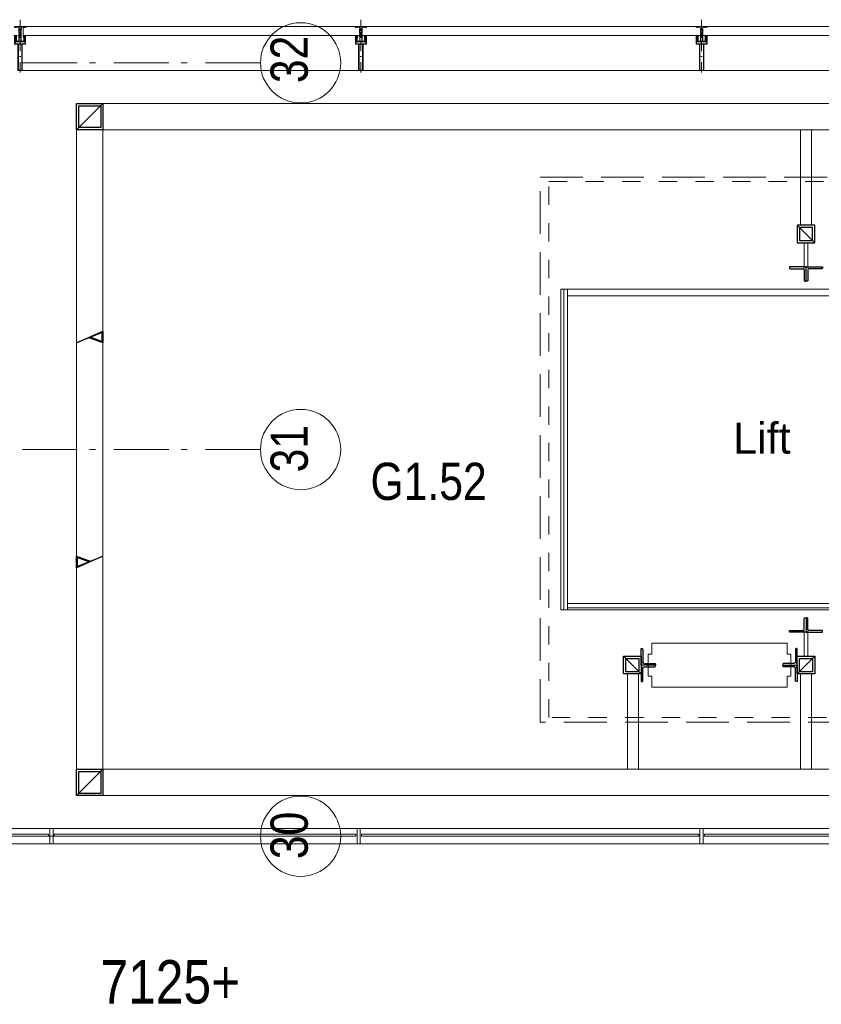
# Model space of a CAD drawing. Header units: millimetres. Extents: x 45699 to 251499, y 244 to 86446.
# Tile 182 of 240: x 218308 to 221954, y 47395 to 51876. Entities that reach past the tile are written whole.
import ezdxf

# ---------------------------------------------------------------- set-up
doc = ezdxf.new("R2010")
doc.units = ezdxf.units.MM
doc.header["$LTSCALE"] = 400
for name, pattern in [('STYLE_01', [0.416641, 0.208282, -0.208359]), ('STYLE_02', [0.694427, 0.486069, -0.208359]), ('STYLE_06', [1.041641, 0.625, -0.208282, 0.069427, -0.138931]), ('STYLE_15', [0.240945, 0.11811, -0.059055, 0.004724, -0.059055]), ('STYLE_16', [0.177165, 0.11811, -0.059055])]:
    doc.linetypes.add(name, pattern=pattern)
for name, color, linetype, lineweight in [('Lijn-afbreek', 140, 'STYLE_06', 15), ('mat-glas-hor', 140, 'Continuous', 15), ('mat-kalkzandsteen', 5, 'Continuous', 25), ('mat-staal', 5, 'Continuous', 25), ('mat-staal_zink', 140, 'Continuous', 15), ('None', 7, 'Continuous', 9), ('Ruimtenummers', 5, 'Continuous', 25), ('Tekst', 140, 'Continuous', 15)]:
    doc.layers.add(name, color=color, linetype=linetype, lineweight=lineweight)
doc.styles.add('Arial', font='arial.ttf', dxfattribs={"height": 176.388889})
doc.styles.add('Arial Narrow', font='ARIALN.TTF', dxfattribs={"height": 222.25})

# ---------------------------------------------------------------- blocks, each defined once
blk = doc.blocks.new('*X1520')
at = {"layer": 'None', "lineweight": 5}
blk.add_line((33516, 5650), (31916, 5650), dxfattribs=at)
blk = doc.blocks.new('*X1521')
at = {"layer": 'None', "lineweight": 5}
blk.add_line((31900, 5640), (31900, 7100), dxfattribs=at)
blk = doc.blocks.new('*X814')
at = {"layer": 'None', "lineweight": 9}
blk.add_line((-60, -60), (60, 60), dxfattribs=at)
blk = doc.blocks.new('Kolom [] 120')
at = {"layer": 'mat-staal', "lineweight": 25}
for points in [[(-60, 60), (60, 60), (60, -60), (-60, -60)], [(-50, 50), (50, 50), (50, -50), (-50, -50)]]:
    blk.add_lwpolyline(points, close=True, dxfattribs=at)
at = {"layer": 'mat-staal'}
blk.add_blockref('*X814', (0, 0), dxfattribs=at)
blk = doc.blocks.new('*X1537')
at = {"layer": 'None', "lineweight": 9}
for p, q in [((29775.5, 6865.2), (29779.2, 6869)), ((29800.1, 6889.8), (29803.1, 6892.8))]:
    blk.add_line(p, q, dxfattribs=at)
blk = doc.blocks.new('*X1538')
at = {"layer": 'None', "lineweight": 25}
blk.add_line((29770.8, 5870.6), (29773.2, 5873), dxfattribs=at)
blk = doc.blocks.new('*X1539')
at = {"layer": 'None', "lineweight": 9}
blk.add_line((-17.8, -17.8), (-9.4, -9.4), dxfattribs=at)
blk = doc.blocks.new('*U1540')
at = {"layer": 'None', "color": 92, "linetype": 'Continuous', "lineweight": 25, "flags": 128}
blk.add_lwpolyline([(-17.8, -22.8), (-17.8, 52.2), (-13.8, 52.2, -0.414214), (-9.8, 48.2), (-9.8, -6.8, 0.414214), (-1.8, -14.8), (43.2, -14.8, -0.414214), (47.2, -18.8), (47.2, -22.8)], format="xyb", close=True, dxfattribs=at)
at = {"layer": 'None', "color": 92}
blk.add_blockref('*X1539', (0, 0), dxfattribs=at)
blk = doc.blocks.new('*X1541')
at = {"layer": 'None', "lineweight": 9}
blk.add_line((-17.8, -17.8), (-9.4, -9.4), dxfattribs=at)
blk = doc.blocks.new('*U1542')
at = {"layer": 'None', "color": 92, "linetype": 'Continuous', "lineweight": 25, "flags": 128}
blk.add_lwpolyline([(-17.8, -22.8), (-17.8, 52.2), (-13.8, 52.2, -0.414214), (-9.8, 48.2), (-9.8, -6.8, 0.414214), (-1.8, -14.8), (43.2, -14.8, -0.414214), (47.2, -18.8), (47.2, -22.8)], format="xyb", close=True, dxfattribs=at)
at = {"layer": 'None', "color": 92}
blk.add_blockref('*X1541', (0, 0), dxfattribs=at)
blk = doc.blocks.new('*U1543')
at = {"layer": 'mat-staal', "rotation": 89.99999764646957}
blk.add_blockref('*U1542', (32978.2, 5556.8), dxfattribs=at)
at = {"layer": 'mat-staal', "xscale": -1, "rotation": 270}
blk.add_blockref('*U1540', (33023.8, 5556.8), dxfattribs=at)
blk = doc.blocks.new('*U1544')
at = {"layer": 'mat-staal'}
blk.add_blockref('*U1543', (0, 0), dxfattribs=at)
blk = doc.blocks.new('*U1545')
at = {"layer": 'None', "color": 140, "linetype": 'Continuous', "lineweight": 15}
blk.add_lwpolyline([(32299, 5339), (32299, 5289), (32915.9, 5289), (32915.9, 5339), (32932.4, 5339), (32932.4, 5439), (32915.9, 5439), (32915.9, 5489), (32299, 5489), (32299, 5439), (32282.4, 5439), (32282.4, 5339)], close=True, dxfattribs=at)
blk = doc.blocks.new('*X1546')
at = {"layer": 'None', "lineweight": 9}
blk.add_line((-17.8, -17.8), (-9.4, -9.4), dxfattribs=at)
blk = doc.blocks.new('*U1547')
at = {"layer": 'None', "color": 92, "linetype": 'Continuous', "lineweight": 25, "flags": 128}
blk.add_lwpolyline([(-17.8, -22.8), (-17.8, 52.2), (-13.8, 52.2, -0.414214), (-9.8, 48.2), (-9.8, -6.8, 0.414214), (-1.8, -14.8), (43.2, -14.8, -0.414214), (47.2, -18.8), (47.2, -22.8)], format="xyb", close=True, dxfattribs=at)
at = {"layer": 'None', "color": 92}
blk.add_blockref('*X1546', (0, 0), dxfattribs=at)
blk = doc.blocks.new('*X1548')
at = {"layer": 'None', "lineweight": 9}
blk.add_line((-17.8, -17.8), (-9.4, -9.4), dxfattribs=at)
blk = doc.blocks.new('*U1549')
at = {"layer": 'None', "color": 92, "linetype": 'Continuous', "lineweight": 25, "flags": 128}
blk.add_lwpolyline([(-17.8, -22.8), (-17.8, 52.2), (-13.8, 52.2, -0.414214), (-9.8, 48.2), (-9.8, -6.8, 0.414214), (-1.8, -14.8), (43.2, -14.8, -0.414214), (47.2, -18.8), (47.2, -22.8)], format="xyb", close=True, dxfattribs=at)
at = {"layer": 'None', "color": 92}
blk.add_blockref('*X1548', (0, 0), dxfattribs=at)
blk = doc.blocks.new('*U1550')
at = {"layer": 'mat-staal', "xscale": -1, "rotation": 2.3535304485e-06}
blk.add_blockref('*U1549', (32943.2, 5411.8), dxfattribs=at)
at = {"layer": 'mat-staal', "rotation": 180}
blk.add_blockref('*U1547', (32943.2, 5366.2), dxfattribs=at)
blk = doc.blocks.new('*U1551')
at = {"layer": 'mat-staal'}
blk.add_blockref('*U1550', (0, 0), dxfattribs=at)
blk = doc.blocks.new('*X1552')
at = {"layer": 'None', "lineweight": 9}
blk.add_line((-17.8, -17.8), (-9.4, -9.4), dxfattribs=at)
blk = doc.blocks.new('*U1553')
at = {"layer": 'None', "color": 92, "linetype": 'Continuous', "lineweight": 25, "flags": 128}
blk.add_lwpolyline([(-17.8, -22.8), (-17.8, 52.2), (-13.8, 52.2, -0.414214), (-9.8, 48.2), (-9.8, -6.8, 0.414214), (-1.8, -14.8), (43.2, -14.8, -0.414214), (47.2, -18.8), (47.2, -22.8)], format="xyb", close=True, dxfattribs=at)
at = {"layer": 'None', "color": 92}
blk.add_blockref('*X1552', (0, 0), dxfattribs=at)
blk = doc.blocks.new('*X1554')
at = {"layer": 'None', "lineweight": 9}
blk.add_line((-17.8, -17.8), (-9.4, -9.4), dxfattribs=at)
blk = doc.blocks.new('*U1555')
at = {"layer": 'None', "color": 92, "linetype": 'Continuous', "lineweight": 25, "flags": 128}
blk.add_lwpolyline([(-17.8, -22.8), (-17.8, 52.2), (-13.8, 52.2, -0.414214), (-9.8, 48.2), (-9.8, -6.8, 0.414214), (-1.8, -14.8), (43.2, -14.8, -0.414214), (47.2, -18.8), (47.2, -22.8)], format="xyb", close=True, dxfattribs=at)
at = {"layer": 'None', "color": 92}
blk.add_blockref('*X1554', (0, 0), dxfattribs=at)
blk = doc.blocks.new('*U1556')
at = {"layer": 'mat-staal'}
blk.add_blockref('*U1555', (32268.8, 5411.8), dxfattribs=at)
at = {"layer": 'mat-staal', "xscale": -1, "rotation": 180.0000023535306}
blk.add_blockref('*U1553', (32268.8, 5366.2), dxfattribs=at)
blk = doc.blocks.new('*U1557')
at = {"layer": 'mat-staal'}
blk.add_blockref('*U1556', (0, 0), dxfattribs=at)
blk = doc.blocks.new('*X816')
at = {"layer": 'None', "lineweight": 9}
blk.add_line((-40, -40), (40, 40), dxfattribs=at)
blk = doc.blocks.new('Kolom [] 080')
at = {"layer": 'mat-staal', "lineweight": 25}
for points in [[(-40, 40), (40, 40), (40, -40), (-40, -40)], [(-30, 30), (30, 30), (30, -30), (-30, -30)]]:
    blk.add_lwpolyline(points, close=True, dxfattribs=at)
at = {"layer": 'mat-staal'}
blk.add_blockref('*X816', (0, 0), dxfattribs=at)
blk = doc.blocks.new('*X1558')
at = {"layer": 'None', "lineweight": 9}
blk.add_line((-17.8, -17.8), (-9.4, -9.4), dxfattribs=at)
blk = doc.blocks.new('*U1559')
at = {"layer": 'None', "color": 92, "linetype": 'Continuous', "lineweight": 25, "flags": 128}
blk.add_lwpolyline([(-17.8, -22.8), (-17.8, 52.2), (-13.8, 52.2, -0.414214), (-9.8, 48.2), (-9.8, -6.8, 0.414214), (-1.8, -14.8), (43.2, -14.8, -0.414214), (47.2, -18.8), (47.2, -22.8)], format="xyb", close=True, dxfattribs=at)
at = {"layer": 'None', "color": 92}
blk.add_blockref('*X1558', (0, 0), dxfattribs=at)
blk = doc.blocks.new('*X1560')
at = {"layer": 'None', "lineweight": 9}
blk.add_line((-17.8, -17.8), (-9.4, -9.4), dxfattribs=at)
blk = doc.blocks.new('*U1561')
at = {"layer": 'None', "color": 92, "linetype": 'Continuous', "lineweight": 25, "flags": 128}
blk.add_lwpolyline([(-17.8, -22.8), (-17.8, 52.2), (-13.8, 52.2, -0.414214), (-9.8, 48.2), (-9.8, -6.8, 0.414214), (-1.8, -14.8), (43.2, -14.8, -0.414214), (47.2, -18.8), (47.2, -22.8)], format="xyb", close=True, dxfattribs=at)
at = {"layer": 'None', "color": 92}
blk.add_blockref('*X1560', (0, 0), dxfattribs=at)
blk = doc.blocks.new('*U1562')
at = {"layer": 'mat-staal', "xscale": -1, "rotation": 90.00000235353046}
blk.add_blockref('*U1561', (32978.2, 7183.2), dxfattribs=at)
at = {"layer": 'mat-staal', "rotation": 270}
blk.add_blockref('*U1559', (33023.8, 7183.2), dxfattribs=at)
blk = doc.blocks.new('*U1563')
at = {"layer": 'mat-staal'}
blk.add_blockref('*U1562', (0, 0), dxfattribs=at)
blk = doc.blocks.new('*U1564')
at = {"layer": 'None', "color": 43, "linetype": 'Continuous', "lineweight": 9}
for points in [[(32976, 7391), (33026, 7391), (33026, 7825), (32976, 7825)], [(32993, 7311), (33009, 7311), (33009, 7201), (32993, 7201)], [(32993, 5539), (33009, 5539), (33009, 5429), (32993, 5429)], [(32188.5, 5349), (32238.5, 5349), (32238.5, 4915), (32188.5, 4915)], [(32976, 5349), (33026, 5349), (33026, 4915), (32976, 4915)]]:
    blk.add_lwpolyline(points, close=True, dxfattribs=at)
at = {"layer": 'Lijn-afbreek', "color": 7, "xscale": -1, "rotation": 180}
blk.add_blockref('Kolom [] 080', (33001, 7351), dxfattribs=at)
at = {"layer": 'Lijn-afbreek', "color": 7, "rotation": 90}
blk.add_blockref('Kolom [] 080', (32211, 5389), dxfattribs=at)
at = {"layer": 'Lijn-afbreek', "color": 7}
blk.add_blockref('Kolom [] 080', (33001, 5389), dxfattribs=at)
at = {"layer": 'mat-staal'}
for name in ['*U1563', '*U1544', '*U1551', '*U1557']:
    blk.add_blockref(name, (0, 0), dxfattribs=at)
at = {"layer": 'None', "color": 7}
blk.add_blockref('*U1545', (0, 0), dxfattribs=at)
blk = doc.blocks.new('*U1565')
at = {"layer": 'mat-glas-hor', "lineweight": 15}
for points in [[(31886, 5640), (31886, 7100), (31916, 7100), (31916, 5640)], [(31916, 7070), (33516, 7070), (33516, 7100), (31916, 7100)], [(31916, 5670), (33516, 5670), (33516, 5640), (31916, 5640)]]:
    blk.add_lwpolyline(points, close=True, dxfattribs=at)
at = {"layer": 'mat-glas-hor', "color": 140, "lineweight": 15}
for points in [[(29086.1, 4620), (29555.8, 4620), (29555.8, 4610), (29086.1, 4610)], [(30953.6, 4620), (29580.8, 4620), (29580.8, 4610), (30953.6, 4610)], [(30978.6, 4620), (32513.6, 4620), (32513.6, 4610), (30978.6, 4610)], [(34076.1, 4620), (32538.6, 4620), (32538.6, 4610), (34076.1, 4610)]]:
    blk.add_lwpolyline(points, close=True, dxfattribs=at)
at = {"layer": 'mat-staal_zink', "color": 8, "lineweight": 5}
for points in [[(29575.8, 4575), (29560.8, 4575), (29560.8, 4645), (29575.8, 4645)], [(30973.6, 4645), (30958.6, 4645), (30958.6, 4575), (30973.6, 4575)], [(32533.6, 4645), (32518.6, 4645), (32518.6, 4575), (32533.6, 4575)]]:
    blk.add_lwpolyline(points, close=True, dxfattribs=at)
at = {"layer": 'None', "color": 140, "linetype": 'Continuous', "lineweight": 15}
for p, q in [((29683.1, 7825), (29683.1, 6855)), ((29803.1, 7825), (29803.1, 6855)), ((29683.1, 5885), (29683.1, 4915)), ((29803.1, 5885), (29803.1, 4915))]:
    blk.add_line(p, q, dxfattribs=at)
at = {"layer": 'None', "color": 8, "linetype": 'Continuous', "lineweight": 5}
for p, q in [((34041.1, 4645), (29081.1, 4645)), ((29081.1, 4575), (34111.1, 4575))]:
    blk.add_line(p, q, dxfattribs=at)
at = {"layer": 'None', "color": 43, "linetype": 'Continuous', "lineweight": 9, "flags": 128}
for points in [[(29683.1, 4795), (29683.1, 7945), (33891.1, 7945), (33891.1, 4795)], [(33771.1, 4915), (33771.1, 7825), (29803.1, 7825), (29803.1, 4915)]]:
    blk.add_lwpolyline(points, close=True, dxfattribs=at)
at = {"layer": 'None', "color": 43, "linetype": 'STYLE_02', "lineweight": 9}
blk.add_lwpolyline([(31791.1, 7610), (33761.1, 7610), (33761.1, 5130), (31791.1, 5130)], close=True, dxfattribs=at)
at = {"layer": 'None', "color": 8, "linetype": 'STYLE_01', "lineweight": 5}
blk.add_lwpolyline([(31831.1, 7590), (33761.1, 7590), (33761.1, 5150), (31831.1, 5150)], close=True, dxfattribs=at)
at = {"layer": 'None', "color": 92, "linetype": 'Continuous', "lineweight": 25}
for points in [[(29683.1, 6855), (29803.1, 6908.6), (29803.1, 6855), (29740.7, 6878.2), (29747.3, 6880.8), (29800.1, 6861.2), (29800.1, 6902.1)], [(29803.1, 5885), (29683.1, 5831.4), (29683.1, 5885), (29745.5, 5861.8), (29738.8, 5859.2), (29686.1, 5878.8), (29686.1, 5837.9)]]:
    blk.add_lwpolyline(points, close=True, dxfattribs=at)
at = {"layer": 'mat-glas-hor'}
for name in ['*X1521', '*X1520']:
    blk.add_blockref(name, (0, 0), dxfattribs=at)
at = {"layer": 'mat-staal', "color": 7}
for p in [(29743.1, 7885), (29743.1, 4855)]:
    blk.add_blockref('Kolom [] 120', p, dxfattribs=at)
at = {"layer": 'None', "color": 7}
blk.add_blockref('*U1564', (0, 0), dxfattribs=at)
at = {"layer": 'None', "color": 92}
for name in ['*X1537', '*X1538']:
    blk.add_blockref(name, (0, 0), dxfattribs=at)
at = {"layer": 'None', "color": 140, "insert": (32800.1, 6492.7), "char_height": 141.11, "attachment_point": 2, "style": 'Arial'}
blk.add_mtext('Lift', dxfattribs=at)
blk = doc.blocks.new('*U497')
at = {"layer": 'None', "color": 8, "lineweight": 5, "flags": 128}
for points in [[(-5, -154.3), (-5, -154.3, 0.414214), (-5.5, -154.8), (-5.5, -172.5), (-5.5, -172.5, 0.414214), (-5, -173), (-4, -173), (-4, -173, 0.414214), (-3.5, -172.5), (-3.5, -172.5, 0.414214), (-4, -172), (-4.5, -172), (-4.5, -168.8), (-4.5, -168.8, -0.414214), (-4, -168.3), (-2.7, -168.3), (-2.7, -168.3, 0.221695), (-1.9, -167.9), (-0.8, -166.5), (-0.8, -166.5, -0.466308), (0.8, -166.5), (2, -167.9), (2, -167.9, 0.221695), (2.7, -168.3), (4, -168.3), (4, -168.3, -0.414214), (4.5, -168.8), (4.5, -172), (4, -172), (4, -172, 0.414214), (3.5, -172.5), (3.5, -172.5, 0.414214), (4, -173), (5, -173), (5, -173, 0.414214), (5.5, -172.5), (5.5, -154.8), (5.5, -154.8, 0.414214), (5, -154.3), (4.7, -154.3), (4.7, -155), (4.7, -155, -0.414214), (4.4, -155.3), (4.1, -155.3), (4.1, -155.3, -0.414214), (3.3, -154.5), (3.3, -150.6), (3.3, -150.6, -0.414214), (4.1, -149.8), (4.4, -149.8), (4.4, -149.8, -0.414214), (4.7, -150.1), (4.7, -150.8), (5, -150.8), (5, -150.8, 0.414214), (5.5, -150.3), (5.5, -137.6), (5.5, -137.6, 0.351868), (5.3, -137.3), (5.3, -137.3, 0.351868), (4.9, -137.5), (4.1, -139.2), (4.1, -139.2, 0.314902), (4.2, -139.4), (4.5, -139.7), (4.5, -139.7, -0.198912), (4.5, -139.9), (4.5, -140.1), (4.5, -140.1, -0.198912), (4.5, -140.3), (4.2, -140.6), (4.2, -140.6, 0.414214), (4.2, -140.8), (4.5, -141.1), (4.5, -141.1, -0.198912), (4.5, -141.3), (4.5, -141.5), (4.5, -141.5, -0.198912), (4.5, -141.7), (4.2, -142), (4.2, -142, 0.414214), (4.2, -142.2), (4.5, -142.5), (4.5, -142.5, -0.198912), (4.5, -142.7), (4.5, -143.2), (4.5, -143.2, -0.087489), (4.5, -143.3), (4.2, -144.1), (4.2, -148.5), (4.2, -148.5, -0.414214), (3.9, -148.8), (-3.9, -148.8), (-3.9, -148.8, -0.414214), (-4.2, -148.5), (-4.2, -144.1), (-4.5, -143.3), (-4.5, -143.3, -0.087489), (-4.5, -143.2), (-4.5, -142.7), (-4.5, -142.7, -0.198912), (-4.4, -142.5), (-4.1, -142.2), (-4.1, -142.2, 0.414214), (-4.1, -142), (-4.4, -141.7), (-4.4, -141.7, -0.198912), (-4.5, -141.5), (-4.5, -141.3), (-4.5, -141.3, -0.198912), (-4.4, -141.1), (-4.1, -140.8), (-4.1, -140.8, 0.414214), (-4.1, -140.6), (-4.4, -140.3), (-4.4, -140.3, -0.198912), (-4.5, -140.1), (-4.5, -139.9), (-4.5, -139.9, -0.198912), (-4.4, -139.7), (-4.1, -139.4), (-4.1, -139.4, 0.314902), (-4.1, -139.2), (-4.9, -137.5), (-4.9, -137.5, 0.351868), (-5.3, -137.3), (-5.3, -137.3, 0.351868), (-5.5, -137.6), (-5.5, -150.3), (-5.5, -150.3, 0.414214), (-5, -150.8), (-4.7, -150.8), (-4.7, -150.1), (-4.7, -150.1, -0.414214), (-4.4, -149.8), (-4.1, -149.8), (-4.1, -149.8, -0.414214), (-3.3, -150.6), (-3.3, -154.5), (-3.3, -154.5, -0.414214), (-4.1, -155.3), (-4.4, -155.3), (-4.4, -155.3, -0.414214), (-4.7, -155), (-4.7, -154.3)], [(-4.5, -161.7, -0.414214), (-4, -161.2), (-2.7, -161.2), (-2.7, -161.2, 0.414214), (-2.5, -161), (-2.5, -160.4), (-2.5, -160.4, 0.414214), (-2.7, -160.2), (-4, -160.2), (-4, -160.2, -0.414214), (-4.5, -159.7), (-4.5, -156.8), (-4.5, -156.8, -0.414214), (-4, -156.3), (4, -156.3), (4, -156.3, -0.414214), (4.5, -156.8), (4.5, -159.7), (4.5, -159.7, -0.414214), (4, -160.2), (2.7, -160.2), (2.7, -160.2, 0.414214), (2.5, -160.4), (2.5, -161), (2.5, -161, 0.414214), (2.7, -161.2), (4, -161.2), (4, -161.2, -0.414214), (4.5, -161.7), (4.5, -166.8), (4.5, -166.8, -0.414214), (4, -167.3), (3, -167.3), (3, -167.3, -0.221695), (2.6, -167.1), (1.5, -165.9), (1.5, -165.9, 0.466308), (-1.5, -165.9), (-2.6, -167.1), (-2.6, -167.1, -0.221695), (-2.9, -167.3), (-4, -167.3), (-4, -167.3, -0.414214), (-4.5, -166.8), (-4.5, -161.7)], [(-1.8, -149.8, 0.414214), (-2.3, -150.3), (-2.3, -155.1), (-2.3, -155.1, 0.414214), (-2.1, -155.3), (2.1, -155.3), (2.1, -155.3, 0.414214), (2.3, -155.1), (2.3, -150.3), (2.3, -150.3, 0.414214), (1.8, -149.8), (-1.8, -149.8)]]:
    blk.add_lwpolyline(points, format="xyb", close=True, dxfattribs=at)
blk = doc.blocks.new('*U498')
at = {"layer": 'None', "color": 8, "lineweight": 5, "flags": 128}
for points in [[(-6, -180.7), (-6, -180.7, -0.388879), (-8.7, -183.2), (-8.7, -183.2), (-20.4, -183.2), (-21.6, -183.9), (-22.9, -183.9), (-22.9, -182.7), (-23.8, -182.7), (-23.8, -184.8), (23.8, -184.8), (23.8, -182.7), (22.9, -182.7), (22.9, -183.9), (21.7, -183.9), (20.4, -183.2), (8.7, -183.2), (8.7, -183.2, -0.388879), (6, -180.7), (6, -180.7), (5.3, -173.2), (2.5, -173.2), (2.5, -171.2), (-2.5, -171.2), (-2.5, -173.2), (-5.3, -173.2), (-6, -180.7)], [(-13.5, -182.8), (-13.5, -181.9), (-14.5, -181.1), (-14.5, -181.1, 0.36397), (-14.9, -181.1), (-14.9, -181.1), (-15.4, -181.5), (-15.4, -181.5, -0.36397), (-15.8, -181.5), (-15.8, -181.5), (-16.3, -181.1), (-16.3, -181.1, 0.36397), (-16.7, -181.1), (-16.7, -181.1), (-17.2, -181.5), (-17.2, -181.5, -0.36397), (-17.6, -181.5), (-17.6, -181.5), (-18.1, -181.1), (-18.1, -181.1, 0.36397), (-18.5, -181.1), (-18.5, -181.1), (-19, -181.5), (-19, -181.5, -0.36397), (-19.4, -181.5), (-19.4, -181.5), (-19.9, -181.1), (-19.9, -181.1, 0.36397), (-20.3, -181.1), (-20.3, -181.1), (-20.8, -181.5), (-20.8, -181.5, -0.36397), (-21.2, -181.5), (-21.2, -181.5), (-21.7, -181.1), (-21.7, -181.1, 0.36397), (-22.1, -181.1), (-22.1, -181.1), (-22.4, -181.3), (-23.2, -181.3), (-23.5, -181.1), (-23.5, -181.1, 0.36397), (-23.9, -181.1), (-23.9, -181.1), (-24.2, -181.3), (-24.5, -181.3), (-24.5, -181.3, -0.267949), (-24.8, -181.2), (-24.8, -181.2), (-24.9, -180.9), (-24.9, -180.9, 0.339454), (-25.3, -180.7), (-25.3, -180.7, 0.339454), (-25.5, -181), (-25.5, -181), (-25.5, -184.4), (-25.5, -184.4, 0.414214), (-25.2, -184.7), (-25.2, -184.7), (-24.3, -184.7), (-24.3, -184.7, 0.414214), (-24, -184.4), (-24, -184.4), (-24, -182.7), (-24, -182.7, 0.236068), (-24.1, -182.5), (-24.1, -182.5), (-24.1, -182.5, -0.548276), (-24, -182.2), (-24, -182.2, -0.548276), (-23.8, -182.4), (-23.8, -182.4), (-23.8, -182.4, 0.250388), (-23.6, -182.3), (-23.6, -182.3), (-22.8, -182.3), (-22.8, -182.3, -0.414214), (-22.5, -182.6), (-22.5, -182.6), (-22.5, -183.3), (-22.5, -183.3, 0.414214), (-22.2, -183.6), (-22.2, -183.6), (-22, -183.6), (-22, -183.6, 0.131652), (-21.8, -183.5), (-21.8, -183.5), (-20.5, -182.8), (-13.5, -182.8)], [(13.5, -182.8), (13.5, -181.9), (14.5, -181.1), (14.5, -181.1, -0.36397), (14.9, -181.1), (14.9, -181.1), (15.4, -181.5), (15.4, -181.5, 0.36397), (15.8, -181.5), (15.8, -181.5), (16.3, -181.1), (16.3, -181.1, -0.36397), (16.7, -181.1), (16.7, -181.1), (17.2, -181.5), (17.2, -181.5, 0.36397), (17.6, -181.5), (17.6, -181.5), (18.1, -181.1), (18.1, -181.1, -0.36397), (18.5, -181.1), (18.5, -181.1), (19, -181.5), (19, -181.5, 0.36397), (19.4, -181.5), (19.4, -181.5), (19.9, -181.1), (19.9, -181.1, -0.36397), (20.3, -181.1), (20.3, -181.1), (20.8, -181.5), (20.8, -181.5, 0.36397), (21.2, -181.5), (21.2, -181.5), (21.7, -181.1), (21.7, -181.1, -0.36397), (22.1, -181.1), (22.1, -181.1), (22.4, -181.3), (23.2, -181.3), (23.5, -181.1), (23.5, -181.1, -0.36397), (23.9, -181.1), (23.9, -181.1), (24.2, -181.3), (24.5, -181.3), (24.5, -181.3, 0.267949), (24.8, -181.2), (24.8, -181.2), (25, -180.9), (25, -180.9, -0.339454), (25.3, -180.7), (25.3, -180.7, -0.339454), (25.5, -181), (25.5, -181), (25.5, -184.4), (25.5, -184.4, -0.414214), (25.2, -184.7), (25.2, -184.7), (24.3, -184.7), (24.3, -184.7, -0.414214), (24, -184.4), (24, -184.4), (24, -182.7), (24, -182.7, -0.236068), (24.1, -182.5), (24.1, -182.5), (24.1, -182.5, 0.548276), (24.1, -182.2), (24.1, -182.2, 0.548276), (23.9, -182.4), (23.9, -182.4), (23.9, -182.4, -0.250388), (23.6, -182.3), (23.6, -182.3), (22.8, -182.3), (22.8, -182.3, 0.414214), (22.5, -182.6), (22.5, -182.6), (22.5, -183.3), (22.5, -183.3, -0.414214), (22.2, -183.6), (22.2, -183.6), (22, -183.6), (22, -183.6, -0.131652), (21.8, -183.5), (21.8, -183.5), (20.5, -182.8), (13.5, -182.8)]]:
    blk.add_lwpolyline(points, format="xyb", close=True, dxfattribs=at)
blk = doc.blocks.new('verticale stijl 150x50 UV')
at = {"layer": 'None', "color": 8, "linetype": 'STYLE_15', "lineweight": 5}
blk.add_line((0, -216), (0, 35), dxfattribs=at)
at = {"layer": 'None', "color": 8, "lineweight": 5}
for p, q in [((-24.8, -133.4), (-24.8, -133.4)), ((-24.8, -134.2), (-24.8, -134.2)), ((-24, -133), (-24, -133)), ((-24, -133.8), (-24, -133.8)), ((-23.2, -133.4), (-23.2, -133.4)), ((-23.2, -134.2), (-23.2, -134.2)), ((-22.4, -133), (-22.4, -133)), ((-22.4, -133.8), (-22.4, -133.8)), ((-21.6, -126.9), (-21.6, -126.9)), ((-21.6, -127.7), (-21.6, -127.7)), ((-21.6, -128.5), (-21.6, -128.5)), ((-21.6, -129.3), (-21.6, -129.3)), ((-21.6, -130.1), (-21.6, -130.1)), ((-21.6, -130.9), (-21.6, -130.9)), ((-21.6, -131.8), (-21.6, -131.8)), ((-21.6, -132.6), (-21.6, -132.6)), ((-21.6, -133.4), (-21.6, -133.4)), ((-21.6, -134.2), (-21.6, -134.2)), ((-20.7, -126.5), (-20.7, -126.5)), ((-20.7, -128.9), (-20.7, -128.9)), ((-20.7, -129.7), (-20.7, -129.7)), ((-20.7, -130.5), (-20.7, -130.5)), ((-20.7, -131.4), (-20.7, -131.4)), ((-20.7, -132.2), (-20.7, -132.2)), ((-20.7, -133), (-20.7, -133)), ((-20.7, -133.8), (-20.7, -133.8)), ((-19.9, -126.1), (-19.9, -126.1)), ((-19.9, -130.1), (-19.9, -130.1)), ((-19.9, -130.9), (-19.9, -130.9)), ((-19.9, -131.8), (-19.9, -131.8)), ((-19.9, -132.6), (-19.9, -132.6)), ((-19.9, -133.4), (-19.9, -133.4)), ((-19.9, -134.2), (-19.9, -134.2)), ((-19.1, -126.5), (-19.1, -126.5)), ((-19.1, -127.3), (-19.1, -127.3)), ((-19.1, -128.9), (-19.1, -128.9)), ((-19.1, -129.7), (-19.1, -129.7)), ((-19.1, -130.5), (-19.1, -130.5)), ((-19.1, -131.4), (-19.1, -131.4)), ((-19.1, -132.2), (-19.1, -132.2)), ((-19.1, -133), (-19.1, -133)), ((-19.1, -133.8), (-19.1, -133.8)), ((-18.3, -127.7), (-18.3, -127.7)), ((-18.3, -128.5), (-18.3, -128.5)), ((-18.3, -129.3), (-18.3, -129.3)), ((-18.3, -133.4), (-18.3, -133.4)), ((-18.3, -134.2), (-18.3, -134.2)), ((-17.5, -133), (-17.5, -133)), ((-17.5, -133.8), (-17.5, -133.8)), ((-16.7, -133.4), (-16.7, -133.4)), ((-16.7, -134.2), (-16.7, -134.2)), ((-25.6, -142.7), (-25.6, -142.7)), ((-25.6, -144.4), (-25.6, -144.4)), ((-24.8, -135), (-24.8, -135)), ((-24.8, -135.8), (-24.8, -135.8)), ((-24.8, -136.6), (-24.8, -136.6)), ((-24.8, -137.4), (-24.8, -137.4)), ((-24.8, -138.3), (-24.8, -138.3)), ((-24.8, -139.1), (-24.8, -139.1)), ((-24.8, -139.9), (-24.8, -139.9)), ((-24.8, -140.7), (-24.8, -140.7)), ((-24.8, -141.5), (-24.8, -141.5)), ((-24.8, -142.3), (-24.8, -142.3)), ((-24.8, -143.1), (-24.8, -143.1)), ((-24.8, -144.8), (-24.8, -144.8)), ((-24, -134.6), (-24, -134.6)), ((-24, -135.4), (-24, -135.4)), ((-24, -136.2), (-24, -136.2)), ((-24, -137), (-24, -137)), ((-24, -137.9), (-24, -137.9)), ((-24, -138.7), (-24, -138.7)), ((-24, -139.5), (-24, -139.5)), ((-24, -140.3), (-24, -140.3)), ((-24, -141.1), (-24, -141.1)), ((-24, -141.9), (-24, -141.9)), ((-24, -142.7), (-24, -142.7)), ((-24, -144.4), (-24, -144.4)), ((-23.2, -135), (-23.2, -135)), ((-23.2, -135.8), (-23.2, -135.8)), ((-23.2, -136.6), (-23.2, -136.6)), ((-23.2, -137.4), (-23.2, -137.4)), ((-23.2, -138.3), (-23.2, -138.3)), ((-23.2, -139.1), (-23.2, -139.1)), ((-23.2, -139.9), (-23.2, -139.9)), ((-23.2, -140.7), (-23.2, -140.7)), ((-23.2, -141.5), (-23.2, -141.5)), ((-23.2, -144.8), (-23.2, -144.8)), ((-22.4, -134.6), (-22.4, -134.6)), ((-22.4, -140.3), (-22.4, -140.3)), ((-22.4, -141.1), (-22.4, -141.1)), ((-22.4, -144.4), (-22.4, -144.4)), ((-21.6, -135), (-21.6, -135)), ((-21.6, -139.9), (-21.6, -139.9)), ((-21.6, -140.7), (-21.6, -140.7)), ((-21.6, -141.5), (-21.6, -141.5)), ((-21.6, -144.8), (-21.6, -144.8)), ((-20.7, -134.6), (-20.7, -134.6)), ((-20.7, -135.4), (-20.7, -135.4)), ((-20.7, -136.2), (-20.7, -136.2)), ((-20.7, -137), (-20.7, -137)), ((-20.7, -137.9), (-20.7, -137.9)), ((-20.7, -138.7), (-20.7, -138.7)), ((-20.7, -139.5), (-20.7, -139.5)), ((-20.7, -140.3), (-20.7, -140.3)), ((-20.7, -141.1), (-20.7, -141.1)), ((-20.7, -144.4), (-20.7, -144.4)), ((-19.9, -135), (-19.9, -135)), ((-19.9, -135.8), (-19.9, -135.8)), ((-19.9, -136.6), (-19.9, -136.6)), ((-19.9, -137.4), (-19.9, -137.4)), ((-19.9, -138.3), (-19.9, -138.3)), ((-19.9, -139.1), (-19.9, -139.1)), ((-19.9, -139.9), (-19.9, -139.9)), ((-19.9, -140.7), (-19.9, -140.7)), ((-19.9, -141.5), (-19.9, -141.5)), ((-19.9, -142.3), (-19.9, -142.3)), ((-19.9, -143.1), (-19.9, -143.1)), ((-19.9, -143.9), (-19.9, -143.9)), ((-19.1, -134.6), (-19.1, -134.6)), ((-19.1, -140.3), (-19.1, -140.3)), ((-19.1, -141.1), (-19.1, -141.1)), ((-19.1, -141.9), (-19.1, -141.9)), ((-18.3, -135), (-18.3, -135)), ((-18.3, -139.9), (-18.3, -139.9)), ((-18.3, -140.7), (-18.3, -140.7)), ((-18.3, -141.5), (-18.3, -141.5)), ((-18.3, -142.3), (-18.3, -142.3)), ((-17.5, -134.6), (-17.5, -134.6)), ((-17.5, -135.4), (-17.5, -135.4)), ((-17.5, -136.2), (-17.5, -136.2)), ((-17.5, -137), (-17.5, -137)), ((-17.5, -137.9), (-17.5, -137.9)), ((-17.5, -138.7), (-17.5, -138.7)), ((-17.5, -139.5), (-17.5, -139.5)), ((-17.5, -140.3), (-17.5, -140.3)), ((-17.5, -141.1), (-17.5, -141.1)), ((-17.5, -141.9), (-17.5, -141.9)), ((-17.5, -142.7), (-17.5, -142.7)), ((-16.7, -135), (-16.7, -135)), ((-16.7, -135.8), (-16.7, -135.8)), ((-16.7, -136.6), (-16.7, -136.6)), ((-16.7, -137.4), (-16.7, -137.4)), ((-16.7, -138.3), (-16.7, -138.3)), ((-16.7, -139.1), (-16.7, -139.1)), ((-16.7, -139.9), (-16.7, -139.9)), ((-16.7, -140.7), (-16.7, -140.7)), ((-16.7, -141.5), (-16.7, -141.5)), ((-16.7, -142.3), (-16.7, -142.3)), ((-16.7, -143.1), (-16.7, -143.1)), ((-15.9, -141.1), (-15.9, -141.1)), ((-15.9, -141.9), (-15.9, -141.9)), ((-15.9, -142.7), (-15.9, -142.7)), ((-15.9, -144.4), (-15.9, -144.4)), ((-15.1, -142.3), (-15.1, -142.3)), ((-15.1, -143.1), (-15.1, -143.1)), ((-15.1, -143.9), (-15.1, -143.9)), ((-15.1, -144.8), (-15.1, -144.8)), ((-14.2, -141.9), (-14.2, -141.9)), ((-14.2, -142.7), (-14.2, -142.7)), ((-14.2, -143.5), (-14.2, -143.5)), ((-14.2, -144.4), (-14.2, -144.4)), ((-13.4, -143.1), (-13.4, -143.1)), ((-13.4, -143.9), (-13.4, -143.9))]:
    blk.add_line(p, q, dxfattribs=at)
at = {"layer": 'None', "color": 8, "linetype": 'STYLE_16', "lineweight": 5}
for p, q in [((-2.2, -155.1), (0, -154.5)), ((-2.2, -156.7), (-2.2, -155.1)), ((-1.5, -156.9), (-1.5, -155)), ((-1, -157), (-1, -155.1)), ((2.3, -155.1), (0, -154.5)), ((1, -157), (1, -155.1)), ((1.5, -156.9), (1.5, -155)), ((2.3, -156.7), (2.3, -155.1))]:
    blk.add_line(p, q, dxfattribs=at)
at = {"layer": 'None', "color": 8, "linetype": 'Continuous', "lineweight": 5, "flags": 128}
for points in [[(-10, 15.4), (10, 15.4), (10, -104.8), (25, -104.8), (25, -116.8), (-25, -116.8), (-25, -104.8), (-10, -104.8)], [(-8, 13.4), (-8, -104.8), (8, -104.8), (8, 13.4)], [(8, -106.8), (-8, -106.8), (-23, -106.8), (-23, -114.8), (23, -114.8), (23, -106.8)]]:
    blk.add_lwpolyline(points, close=True, dxfattribs=at)
at = {"layer": 'None', "color": 8, "lineweight": 5, "flags": 128}
for points in [[(-14.8, -144.8), (-14.8, -144.8, 0.390793), (-13.2, -143.5), (-13.2, -143.5, 0.390793), (-14.4, -141.8), (-14.4, -141.8, -0.352623), (-16, -139.9), (-16, -133.1), (-16, -133.1, 0.414214), (-16.3, -132.8), (-17.6, -132.8), (-18.1, -133), (-18.1, -133, -0.520293), (-18.3, -132.8), (-18.3, -130.1), (-18.2, -130), (-18.2, -128), (-18.2, -128, -0.577863), (-18.1, -127.7), (-18, -127.7), (-18, -127.7, 0.366605), (-17.7, -127.5), (-17.7, -127.5, 0.366605), (-17.9, -127.1), (-17.9, -127.1, -0.130834), (-19.2, -126.1), (-19.2, -126.1, 0.439074), (-20.7, -126.1), (-20.7, -126.1, -0.133252), (-22, -127.1), (-22, -127.1, 0.366605), (-22.2, -127.5), (-22.2, -127.5, 0.366605), (-21.9, -127.7), (-21.8, -127.7), (-21.8, -127.7, -0.577455), (-21.8, -128), (-21.8, -130), (-21.6, -130.1), (-21.6, -132.8), (-21.6, -132.8, -0.52048), (-21.9, -133), (-22.4, -132.8), (-24.7, -132.8), (-24.7, -132.8, 0.414214), (-25, -133.1), (-25, -140.9), (-25, -140.9, -0.255976), (-25.9, -142.6), (-25.9, -142.6, 0.749676), (-25.3, -144.8), (-21.2, -144.8), (-21.2, -144.8, 0.414214), (-19.2, -142.8), (-19.2, -142.8, -0.402808), (-18.7, -142.3), (-18.7, -142.3, -0.402808), (-18.2, -142.8), (-18.2, -142.8, 0.233259), (-18, -143.1), (-14.6, -143.6), (-14.6, -143.6, -0.419014), (-14.5, -143.7), (-14.5, -143.7, -0.419014), (-14.6, -143.8), (-16, -143.8), (-16, -143.8, 0.414214), (-16.5, -144.3), (-16.5, -144.3, 0.414214), (-16, -144.8)], [(25, -132.6), (25, -116.8), (23.1, -116.8), (-23.1, -116.8), (-25, -116.8), (-25, -132.6), (-22.1, -132.6), (-22.1, -128), (-22.6, -128), (-22.6, -126.6), (-22.1, -126.6), (-22.1, -124.7), (-21.9, -124.5), (-21.9, -120.3), (-21.9, -120.3, -0.414214), (-20.2, -118.6), (-20.1, -118.6), (-20.1, -118.6, -0.414214), (-18.4, -120.3), (-18.4, -124.5), (-18.2, -124.7), (-18.2, -126.6), (-17.7, -126.6), (-17.7, -128), (-18.2, -128), (-18.2, -132.6), (-16.3, -132.6), (-16.3, -119.8), (-16.3, -119.8, -0.414214), (-15.1, -118.6), (-15.1, -118.6), (-6.5, -118.6), (-6.5, -118.6, -0.414214), (-5.3, -119.8), (-5.3, -136.8), (-3.9, -136.8), (-3.9, -139.6), (-4.3, -140), (-3.9, -140.4), (-3.9, -141), (-4.3, -141.4), (-3.9, -141.8), (-3.9, -142.4), (-4.3, -142.8), (-3.9, -143.8), (-3.9, -148.6), (-2.2, -148.6), (-2.2, -137.8), (-2.2, -137.8, -0.414214), (0, -135.6), (0, -135.6), (0, -135.6, -0.414214), (2.2, -137.8), (2.2, -148.6), (3.9, -148.6), (3.9, -143.8), (4.3, -142.8), (3.9, -142.4), (3.9, -141.8), (4.3, -141.4), (3.9, -141), (3.9, -140.4), (4.3, -140), (3.9, -139.6), (3.9, -136.8), (5.4, -136.8), (5.4, -119.8), (5.4, -119.8, -0.414214), (6.6, -118.6), (6.6, -118.6), (15.1, -118.6), (15.1, -118.6, -0.414214), (16.3, -119.8), (16.3, -132.6), (18.2, -132.6), (18.2, -128), (17.7, -128), (17.7, -126.6), (18.2, -126.6), (18.2, -124.7), (18.5, -124.5), (18.5, -120.3), (18.5, -120.3, -0.414214), (20.2, -118.6), (20.2, -118.6), (20.2, -118.6, -0.414214), (21.9, -120.3), (21.9, -124.5), (22.1, -124.7), (22.1, -126.6), (22.6, -126.6), (22.6, -128), (22.1, -128), (22.1, -132.6)], [(-21, -127.8, -0.29188), (-20.8, -127.3), (-20.3, -126.9), (-20.3, -126.9, -0.344328), (-19.7, -126.9), (-19.2, -127.3), (-19.2, -127.3, -0.29188), (-19, -127.8), (-19.4, -129.5), (-19.4, -129.5, -0.348796), (-20, -130), (-20, -130, -0.348796), (-20.6, -129.5), (-21, -127.8)], [(14.8, -144.8), (14.8, -144.8, -0.390793), (13.3, -143.5), (13.3, -143.5, -0.390793), (14.4, -141.8), (14.4, -141.8, 0.352623), (16, -139.9), (16, -133.1), (16, -133.1, -0.414214), (16.3, -132.8), (17.6, -132.8), (18.1, -133), (18.1, -133, 0.520293), (18.4, -132.8), (18.4, -130.1), (18.2, -130), (18.2, -128), (18.2, -128, 0.577863), (18.2, -127.7), (18.1, -127.7), (18.1, -127.7, -0.366605), (17.8, -127.5), (17.8, -127.5, -0.366605), (18, -127.1), (18, -127.1, 0.130834), (19.3, -126.1), (19.3, -126.1, -0.439074), (20.7, -126.1), (20.7, -126.1, 0.133252), (22.1, -127.1), (22.1, -127.1, -0.366605), (22.3, -127.5), (22.3, -127.5, -0.366605), (22, -127.7), (21.9, -127.7), (21.9, -127.7, 0.577455), (21.8, -128), (21.8, -130), (21.7, -130.1), (21.7, -132.8), (21.7, -132.8, 0.52048), (21.9, -133), (22.4, -132.8), (24.7, -132.8), (24.7, -132.8, -0.414214), (25, -133.1), (25, -140.9), (25, -140.9, 0.255976), (25.9, -142.6), (25.9, -142.6, -0.749676), (25.3, -144.8), (21.2, -144.8), (21.2, -144.8, -0.414214), (19.2, -142.8), (19.2, -142.8, 0.402808), (18.7, -142.3), (18.7, -142.3, 0.402808), (18.2, -142.8), (18.2, -142.8, -0.233259), (18, -143.1), (14.6, -143.6), (14.6, -143.6, 0.419014), (14.5, -143.7), (14.5, -143.7, 0.419014), (14.6, -143.8), (16, -143.8), (16, -143.8, -0.414214), (16.5, -144.3), (16.5, -144.3, -0.414214), (16, -144.8)], [(21, -127.8, 0.29188), (20.8, -127.3), (20.3, -126.9), (20.3, -126.9, 0.344328), (19.7, -126.9), (19.2, -127.3), (19.2, -127.3, 0.29188), (19, -127.8), (19.4, -129.5), (19.4, -129.5, 0.348796), (20, -130), (20, -130, 0.348796), (20.6, -129.5), (21, -127.8)], [(-23.2, -141.6), (-23.2, -141.6, 0.418874), (-23.7, -142.1), (-23.7, -142.1, -0.396568), (-25.3, -143.4), (-25.3, -143.4, 0.437017), (-25.7, -143.7), (-25.7, -143.7, 0.437017), (-25.4, -144), (-21.9, -144), (-21.9, -144, 0.263556), (-20.2, -143), (-20.2, -143, 0.552342), (-20.8, -141.8)], [(-23, -135.9), (-23, -135.9, -0.414214), (-22.1, -135), (-22.1, -135, -0.414214), (-21.3, -135.9), (-21.3, -138.8), (-21.3, -138.8, -0.414214), (-22.1, -139.6), (-22.1, -139.6, -0.414214), (-23, -138.8)], [(-18.8, -139.6, -0.414214), (-19.7, -138.8), (-19.7, -135.9), (-19.7, -135.9, -0.414214), (-18.8, -135), (-18.8, -135, -0.414214), (-18, -135.9), (-18, -138.8), (-18, -138.8, -0.414214), (-18.8, -139.6)], [(0, -157.1), (0, -157.1, -0.163834), (-4.3, -155.6), (-4.3, -155.6), (-4.3, -155.6, -0.234469), (-4.7, -154.8), (-4.7, -154.8), (-4.7, -153.6), (4.8, -153.6), (4.8, -154.8), (4.8, -154.8, -0.234469), (4.4, -155.6), (4.4, -155.6), (4.4, -155.6, -0.163834), (0, -157.1), (0, -157.1)], [(18.9, -139.6, 0.414214), (19.7, -138.8), (19.7, -135.9), (19.7, -135.9, 0.414214), (18.9, -135), (18.9, -135, 0.414214), (18, -135.9), (18, -138.8), (18, -138.8, 0.414214), (18.9, -139.6)], [(23.2, -141.6), (23.2, -141.6, -0.418874), (23.7, -142.1), (23.7, -142.1, 0.396568), (25.3, -143.4), (25.3, -143.4, -0.437017), (25.7, -143.7), (25.7, -143.7, -0.437017), (25.4, -144), (21.9, -144), (21.9, -144, -0.263556), (20.2, -143), (20.2, -143, -0.552342), (20.8, -141.8)], [(23, -135.9), (23, -135.9, 0.414214), (22.2, -135), (22.2, -135, 0.414214), (21.3, -135.9), (21.3, -138.8), (21.3, -138.8, 0.414214), (22.2, -139.6), (22.2, -139.6, 0.414214), (23, -138.8)]]:
    blk.add_lwpolyline(points, format="xyb", close=True, dxfattribs=at)
blk.add_lwpolyline([(4, -118.6), (4, -134.3), (-4, -134.3), (-4, -118.6)], close=True, dxfattribs=at)
at = {"layer": 'None', "color": 8, "linetype": 'STYLE_16', "lineweight": 5}
for centre, radius, start, end in [((-1.6, -158.4), 3.38, 79.3357, 100.6643), ((0, -163.2), 8.16, 82.9585, 97.0415), ((0, -160.4), 3.5, 73.4149, 106.5851), ((1.6, -158.4), 3.38, 79.3357, 100.6643)]:
    blk.add_arc(centre, radius, start, end, dxfattribs=at)
at = {"layer": 'None', "color": 7}
for name in ['*U498', '*U497']:
    blk.add_blockref(name, (0, 0), dxfattribs=at)
blk = doc.blocks.new('*U1582')
at = {"layer": 'None', "color": 140, "lineweight": 15}
for p, q in [((29439.6, 8295), (29439.6, 8255)), ((37162.6, 8295), (29439.6, 8295)), ((37162.6, 8255), (29439.6, 8255))]:
    blk.add_line(p, q, dxfattribs=at)
at = {"layer": 'None', "color": 43, "linetype": 'Continuous', "lineweight": 9}
blk.add_line((29436.1, 8095), (37166.1, 8095), dxfattribs=at)
at = {"layer": 'mat-kalkzandsteen', "color": 7, "xscale": -1, "rotation": 180}
for p in [(29426.1, 8110.4), (30976.1, 8110.4), (32526.1, 8110.4)]:
    blk.add_blockref('verticale stijl 150x50 UV', p, dxfattribs=at)

msp = doc.modelspace()

# ---------------------------------------------------------------- linework, layer by layer
at = {"layer": 'None', "color": 7, "linetype": 'STYLE_06', "lineweight": 9}
for p, q in [((219403, 51680), (218153, 51680)), ((219403, 51680), (218153, 51680)), ((219403, 49920), (217903, 49920)), ((219403, 48160), (217903, 48160))]:
    msp.add_line(p, q, dxfattribs=at)
at = {"layer": 'None', "color": 43, "linetype": 'Continuous', "lineweight": 9}
for centre in [(219585.6, 51680), (219585.6, 51680), (219585.6, 49920), (219585.6, 48160)]:
    msp.add_circle(centre, 182.6, dxfattribs=at)

# ---------------------------------------------------------------- block references
at = {"layer": 'None', "color": 7}
for name in ['*U1582', '*U1565']:
    msp.add_blockref(name, (188883.4, 43550), dxfattribs=at)

# ---------------------------------------------------------------- texts
at = {"layer": 'None', "color": 8, "char_height": 169.33, "attachment_point": 1, "rotation": 90, "style": 'Arial Narrow'}
for s, insert in [('32', (219448.6, 51587.8)), ('32', (219448.6, 51587.8)), ('31', (219448.6, 49816)), ('30', (219448.6, 48056))]:
    msp.add_mtext(s, dxfattribs=dict(at, insert=insert))
at = {"layer": 'Ruimtenummers', "insert": (219903.4, 49860), "char_height": 169.33, "attachment_point": 1, "style": 'Arial Narrow'}
msp.add_mtext('G1.52', dxfattribs=at)
at = {"layer": 'Tekst', "color": 92, "insert": (218674.9, 47596.3), "char_height": 197.56, "attachment_point": 1, "style": 'Arial Narrow'}
msp.add_mtext('7125+', dxfattribs=at)

doc.saveas('drawing.dxf')
